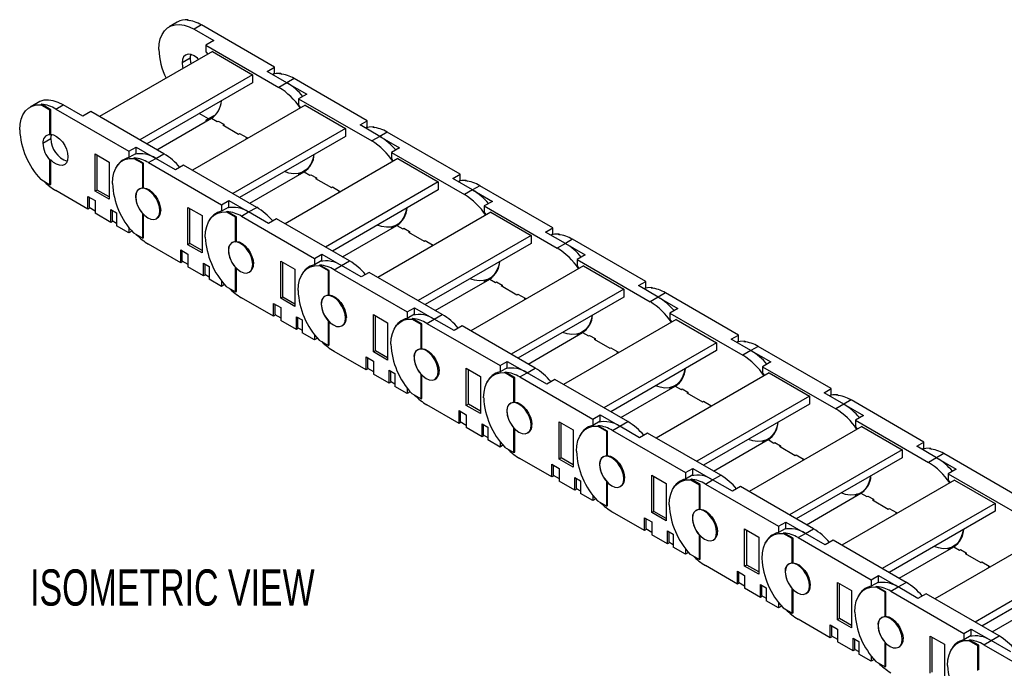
# Model space of a CAD drawing. Header units: inches. Extents: x 0 to 66, y 0 to 51.
# Tile 7 of 10: x 39 to 52.6, y 35.7 to 44.6. Entities that reach past the tile are written whole.
import ezdxf

# ---------------------------------------------------------------- set-up
doc = ezdxf.new("R2010")
doc.units = ezdxf.units.IN
doc.header["$LTSCALE"] = 6
doc.header["$MEASUREMENT"] = 0
doc.layers.add('DIMENSIONS', color=140, linetype='Continuous', lineweight=25)
doc.styles.add('SLDTEXTSTYLE0', font='TXT', dxfattribs={"width": 0.7})

msp = doc.modelspace()

# ---------------------------------------------------------------- linework, layer by layer
for p, q in [((41.186, 44.597), (41.075, 44.533)), ((41.322, 44.622), (41.333, 44.629)), ((41.333, 44.629), (41.349, 44.619)), ((41.519, 44.557), (41.419, 44.499)), ((41.419, 44.499), (41.692, 44.341)), ((42.527, 43.975), (41.519, 44.557)), ((41.692, 44.341), (41.581, 44.277)), ((41.67, 44.19), (40.114, 43.292)), ((41.581, 44.277), (41.581, 44.188)), ((41.581, 44.277), (42.588, 43.695)), ((41.581, 44.188), (41.606, 44.153)), ((41.67, 44.19), (42.226, 43.869)), ((41.363, 44.097), (41.252, 44.033)), ((42.427, 43.917), (42.527, 43.975)), ((42.7, 43.759), (42.427, 43.917)), ((42.527, 43.886), (42.527, 43.975)), ((42.226, 43.869), (40.67, 42.97)), ((42.226, 43.759), (40.765, 42.916)), ((42.226, 43.869), (42.226, 43.759)), ((42.527, 43.886), (42.504, 43.873)), ((42.7, 43.759), (42.588, 43.695)), ((42.603, 43.883), (42.614, 43.889)), ((42.614, 43.889), (42.63, 43.88)), ((42.8, 43.817), (42.7, 43.759)), ((42.7, 43.759), (42.973, 43.602)), ((43.808, 43.236), (42.8, 43.817)), ((39.265, 43.488), (39.154, 43.424)), ((42.973, 43.602), (42.861, 43.538)), ((42.861, 43.538), (42.861, 43.449)), ((42.861, 43.538), (43.869, 42.956)), ((39.301, 43.456), (39.312, 43.462)), ((39.429, 43.382), (39.301, 43.456)), ((39.44, 43.388), (39.312, 43.462)), ((39.44, 43.388), (39.429, 43.382)), ((39.429, 43.043), (39.429, 43.382)), ((39.44, 43.05), (39.44, 43.388)), ((39.509, 43.396), (39.61, 43.454)), ((39.509, 43.396), (40.517, 42.814)), ((39.883, 43.297), (39.61, 43.454)), ((39.994, 43.361), (39.883, 43.297)), ((41.002, 42.779), (39.994, 43.361)), ((42.95, 43.451), (41.394, 42.553)), ((42.861, 43.449), (42.886, 43.414)), ((42.95, 43.451), (43.507, 43.129)), ((40.904, 42.835), (41.656, 43.269)), ((41.615, 43.26), (41.489, 43.333)), ((41.692, 43.305), (41.581, 43.241)), ((41.581, 43.241), (41.581, 43.226)), ((41.656, 43.269), (41.737, 43.223)), ((41.707, 43.308), (41.692, 43.305)), ((41.737, 43.223), (41.751, 43.231)), ((41.75, 43.231), (41.828, 43.186)), ((41.75, 43.231), (41.75, 43.231)), ((43.708, 43.178), (43.808, 43.236)), ((43.808, 43.147), (43.808, 43.236)), ((41.828, 43.186), (41.815, 43.178)), ((41.815, 43.178), (42.032, 43.052)), ((41.828, 43.186), (41.828, 43.169)), ((43.507, 43.129), (41.951, 42.231)), ((43.507, 43.129), (43.507, 43.02)), ((43.98, 43.02), (43.708, 43.178)), ((43.808, 43.147), (43.784, 43.133)), ((43.883, 43.144), (43.894, 43.15)), ((43.894, 43.15), (43.911, 43.141)), ((44.081, 43.078), (43.98, 43.02)), ((45.088, 42.496), (44.081, 43.078)), ((39.331, 42.924), (39.442, 42.988)), ((39.429, 43.043), (39.44, 43.05)), ((42.032, 43.052), (42.046, 43.06)), ((42.046, 43.06), (42.146, 43.002)), ((42.046, 43.06), (42.046, 43.06)), ((43.507, 43.02), (42.046, 42.176)), ((42.146, 43.002), (42.132, 42.994)), ((42.132, 42.994), (42.146, 42.986)), ((42.146, 43.002), (42.146, 42.986)), ((43.98, 43.02), (43.869, 42.956)), ((43.98, 43.02), (44.253, 42.863)), ((40.517, 42.814), (40.617, 42.872)), ((40.517, 42.814), (40.517, 42.726)), ((40.617, 42.784), (40.617, 42.872)), ((40.617, 42.872), (40.89, 42.715)), ((44.253, 42.863), (44.142, 42.798)), ((39.44, 42.698), (39.429, 42.692)), ((39.429, 42.353), (39.429, 42.692)), ((39.44, 42.359), (39.44, 42.698)), ((40.052, 42.263), (40.052, 42.777)), ((40.052, 42.777), (40.247, 42.665)), ((40.08, 42.279), (40.08, 42.761)), ((40.498, 42.721), (40.434, 42.685)), ((40.617, 42.784), (40.517, 42.726)), ((40.582, 42.716), (40.593, 42.723)), ((40.709, 42.643), (40.582, 42.716)), ((40.72, 42.649), (40.593, 42.723)), ((40.79, 42.657), (40.89, 42.715)), ((40.89, 42.715), (41.002, 42.779)), ((41.163, 42.557), (40.89, 42.715)), ((44.231, 42.712), (42.675, 41.813)), ((44.142, 42.798), (44.142, 42.71)), ((44.142, 42.798), (45.15, 42.217)), ((44.142, 42.71), (44.167, 42.675)), ((44.231, 42.712), (44.788, 42.39)), ((40.247, 42.665), (40.247, 42.151)), ((40.72, 42.649), (40.709, 42.643)), ((40.709, 42.304), (40.709, 42.643)), ((40.72, 42.31), (40.72, 42.649)), ((40.79, 42.657), (41.798, 42.075)), ((41.274, 42.622), (41.163, 42.557)), ((42.282, 42.04), (41.274, 42.622)), ((42.933, 42.536), (42.985, 42.566)), ((39.301, 42.427), (39.429, 42.353)), ((42.185, 42.096), (42.936, 42.53)), ((42.885, 42.515), (42.861, 42.501)), ((42.861, 42.501), (42.861, 42.486)), ((42.936, 42.53), (43.017, 42.483)), ((43.017, 42.483), (43.031, 42.491)), ((43.031, 42.491), (43.109, 42.446)), ((43.031, 42.491), (43.031, 42.491)), ((43.109, 42.446), (43.095, 42.438)), ((43.095, 42.438), (43.312, 42.313)), ((43.109, 42.446), (43.109, 42.43)), ((44.988, 42.438), (45.088, 42.496)), ((45.261, 42.281), (44.988, 42.438)), ((45.088, 42.408), (45.065, 42.394)), ((45.088, 42.408), (45.088, 42.496)), ((45.164, 42.404), (45.175, 42.411)), ((45.175, 42.411), (45.191, 42.402)), ((39.429, 42.353), (39.44, 42.359)), ((39.952, 42.016), (39.509, 42.271)), ((40.08, 42.279), (40.052, 42.263)), ((40.247, 42.151), (40.052, 42.263)), ((40.247, 42.183), (40.08, 42.279)), ((40.668, 42.296), (40.661, 42.293)), ((40.709, 42.304), (40.72, 42.31)), ((44.788, 42.39), (43.232, 41.492)), ((43.312, 42.313), (43.326, 42.321)), ((43.326, 42.321), (43.426, 42.263)), ((43.326, 42.321), (43.326, 42.321)), ((44.788, 42.281), (43.326, 41.437)), ((43.426, 42.263), (43.412, 42.255)), ((43.426, 42.263), (43.426, 42.247)), ((44.788, 42.39), (44.788, 42.281)), ((45.261, 42.281), (45.15, 42.217)), ((45.361, 42.339), (45.261, 42.281)), ((45.261, 42.281), (45.534, 42.123)), ((46.369, 41.757), (45.361, 42.339)), ((39.952, 42.192), (40.052, 42.135)), ((39.952, 42.016), (39.952, 42.192)), ((39.969, 42.183), (39.969, 42.041)), ((40.052, 42.135), (40.052, 41.958)), ((40.612, 42.185), (40.612, 42.185)), ((41.798, 42.075), (41.898, 42.133)), ((41.898, 42.044), (41.898, 42.133)), ((41.898, 42.133), (42.171, 41.976)), ((43.412, 42.255), (43.426, 42.247)), ((45.534, 42.123), (45.422, 42.059)), ((39.983, 42.033), (39.952, 42.016)), ((39.969, 42.041), (40.052, 41.993)), ((40.269, 42.009), (40.347, 41.964)), ((40.269, 41.832), (40.269, 42.009)), ((40.286, 41.999), (40.286, 41.858)), ((40.957, 41.998), (40.946, 41.992)), ((41.333, 41.524), (41.333, 42.038)), ((41.333, 42.038), (41.528, 41.926)), ((41.361, 41.54), (41.361, 42.022)), ((41.798, 42.075), (41.798, 41.986)), ((41.898, 42.044), (41.798, 41.986)), ((42.171, 41.976), (42.282, 42.04)), ((45.422, 42.059), (45.422, 41.97)), ((45.422, 42.059), (46.43, 41.477)), ((40.269, 41.832), (40.052, 41.958)), ((40.286, 41.858), (40.347, 41.823)), ((40.347, 41.964), (40.347, 41.787)), ((40.71, 41.953), (40.709, 41.952)), ((40.709, 41.614), (40.709, 41.952)), ((40.72, 41.62), (40.72, 41.941)), ((40.897, 41.883), (40.915, 41.894)), ((41.528, 41.926), (41.528, 41.411)), ((41.778, 41.982), (41.715, 41.945)), ((41.862, 41.977), (41.873, 41.983)), ((41.99, 41.903), (41.862, 41.977)), ((42.001, 41.91), (41.873, 41.983)), ((42.001, 41.91), (41.99, 41.903)), ((41.99, 41.565), (41.99, 41.903)), ((42.001, 41.571), (42.001, 41.91)), ((42.071, 41.918), (42.171, 41.976)), ((42.071, 41.918), (43.078, 41.336)), ((42.444, 41.818), (42.171, 41.976)), ((42.555, 41.882), (42.444, 41.818)), ((43.563, 41.301), (42.555, 41.882)), ((45.511, 41.972), (43.955, 41.074)), ((45.422, 41.97), (45.447, 41.935)), ((45.511, 41.972), (46.068, 41.651)), ((40.3, 41.85), (40.269, 41.832)), ((40.517, 41.689), (40.347, 41.787)), ((40.517, 41.765), (40.517, 41.689)), ((43.466, 41.357), (44.217, 41.791)), ((44.166, 41.776), (44.142, 41.762)), ((44.142, 41.762), (44.142, 41.747)), ((44.213, 41.797), (44.266, 41.827)), ((44.217, 41.791), (44.298, 41.744)), ((44.298, 41.744), (44.312, 41.752)), ((44.312, 41.752), (44.39, 41.707)), ((44.312, 41.752), (44.312, 41.752)), ((46.269, 41.699), (46.369, 41.757)), ((46.369, 41.668), (46.369, 41.757)), ((40.559, 41.713), (40.517, 41.689)), ((40.582, 41.688), (40.709, 41.614)), ((40.709, 41.614), (40.72, 41.62)), ((44.39, 41.707), (44.376, 41.699)), ((44.376, 41.699), (44.593, 41.574)), ((44.39, 41.707), (44.39, 41.691)), ((46.068, 41.651), (44.512, 40.753)), ((44.593, 41.574), (44.607, 41.582)), ((44.607, 41.582), (44.707, 41.524)), ((44.607, 41.582), (44.607, 41.582)), ((46.068, 41.651), (46.068, 41.542)), ((46.542, 41.542), (46.269, 41.699)), ((46.369, 41.668), (46.346, 41.655)), ((46.444, 41.665), (46.456, 41.672)), ((46.456, 41.672), (46.472, 41.662)), ((46.642, 41.6), (46.542, 41.542)), ((47.65, 41.018), (46.642, 41.6)), ((41.233, 41.276), (40.79, 41.532)), ((41.233, 41.453), (41.333, 41.395)), ((41.233, 41.276), (41.233, 41.453)), ((41.361, 41.54), (41.333, 41.524)), ((41.528, 41.411), (41.333, 41.524)), ((41.528, 41.443), (41.361, 41.54)), ((41.892, 41.445), (41.892, 41.445)), ((41.948, 41.557), (41.941, 41.553)), ((41.99, 41.565), (42.001, 41.571)), ((46.068, 41.542), (44.607, 40.698)), ((44.707, 41.524), (44.693, 41.516)), ((44.693, 41.516), (44.707, 41.508)), ((44.707, 41.524), (44.707, 41.508)), ((46.542, 41.542), (46.43, 41.477)), ((46.542, 41.542), (46.814, 41.384)), ((41.249, 41.443), (41.249, 41.302)), ((41.333, 41.395), (41.333, 41.218)), ((43.078, 41.336), (43.179, 41.394)), ((43.078, 41.336), (43.078, 41.247)), ((43.179, 41.305), (43.179, 41.394)), ((43.179, 41.394), (43.451, 41.236)), ((46.814, 41.384), (46.703, 41.32)), ((46.703, 41.32), (46.703, 41.231)), ((46.703, 41.32), (47.711, 40.738)), ((41.263, 41.294), (41.233, 41.276)), ((41.249, 41.302), (41.333, 41.254)), ((41.55, 41.093), (41.333, 41.218)), ((41.55, 41.27), (41.628, 41.225)), ((41.55, 41.093), (41.55, 41.27)), ((41.567, 41.26), (41.567, 41.119)), ((41.628, 41.225), (41.628, 41.048)), ((41.99, 40.875), (41.99, 41.213)), ((41.99, 41.213), (41.99, 41.213)), ((42.001, 40.881), (42.001, 41.202)), ((42.238, 41.259), (42.227, 41.252)), ((42.614, 40.785), (42.614, 41.299)), ((42.614, 41.299), (42.808, 41.186)), ((42.641, 40.801), (42.641, 41.283)), ((42.808, 41.186), (42.808, 40.672)), ((43.059, 41.243), (42.996, 41.206)), ((43.179, 41.305), (43.078, 41.247)), ((43.143, 41.238), (43.154, 41.244)), ((43.271, 41.164), (43.143, 41.238)), ((43.282, 41.17), (43.154, 41.244)), ((43.351, 41.178), (43.451, 41.236)), ((43.351, 41.178), (44.359, 40.597)), ((43.451, 41.236), (43.563, 41.301)), ((43.724, 41.079), (43.451, 41.236)), ((46.792, 41.233), (45.236, 40.335)), ((46.703, 41.231), (46.728, 41.196)), ((46.792, 41.233), (47.349, 40.912)), ((41.581, 41.111), (41.55, 41.093)), ((41.567, 41.119), (41.628, 41.083)), ((41.798, 40.95), (41.628, 41.048)), ((42.178, 41.144), (42.196, 41.154)), ((43.282, 41.17), (43.271, 41.164)), ((43.271, 40.825), (43.271, 41.164)), ((43.282, 40.832), (43.282, 41.17)), ((43.836, 41.143), (43.724, 41.079)), ((44.843, 40.561), (43.836, 41.143)), ((44.746, 40.617), (45.498, 41.051)), ((45.447, 41.037), (45.422, 41.023)), ((45.494, 41.057), (45.546, 41.088)), ((45.498, 41.051), (45.578, 41.005)), ((41.798, 41.025), (41.798, 40.95)), ((41.839, 40.974), (41.798, 40.95)), ((41.862, 40.948), (41.99, 40.875)), ((45.422, 41.023), (45.422, 41.008)), ((45.578, 41.005), (45.592, 41.013)), ((45.592, 41.013), (45.67, 40.968)), ((45.592, 41.013), (45.592, 41.013)), ((45.67, 40.968), (45.656, 40.96)), ((45.656, 40.96), (45.873, 40.834)), ((45.67, 40.968), (45.67, 40.952)), ((47.349, 40.912), (45.793, 40.013)), ((47.349, 40.912), (47.349, 40.802)), ((47.549, 40.96), (47.65, 41.018)), ((47.822, 40.802), (47.549, 40.96)), ((47.65, 40.929), (47.626, 40.916)), ((47.65, 40.929), (47.65, 41.018)), ((47.725, 40.926), (47.736, 40.932)), ((47.736, 40.932), (47.752, 40.923)), ((41.99, 40.875), (42.001, 40.881)), ((42.513, 40.537), (42.071, 40.793)), ((42.641, 40.801), (42.614, 40.785)), ((42.808, 40.672), (42.614, 40.785)), ((42.808, 40.704), (42.641, 40.801)), ((43.229, 40.818), (43.222, 40.814)), ((43.271, 40.825), (43.282, 40.832)), ((45.873, 40.834), (45.887, 40.842)), ((45.887, 40.842), (45.988, 40.785)), ((45.887, 40.842), (45.887, 40.842)), ((47.349, 40.802), (45.887, 39.959)), ((45.988, 40.785), (45.974, 40.777)), ((45.974, 40.777), (45.987, 40.769)), ((45.988, 40.785), (45.988, 40.769)), ((47.822, 40.802), (47.711, 40.738)), ((47.922, 40.86), (47.822, 40.802)), ((47.822, 40.802), (48.095, 40.645)), ((48.93, 40.278), (47.922, 40.86)), ((42.513, 40.714), (42.614, 40.656)), ((42.513, 40.537), (42.513, 40.714)), ((42.53, 40.704), (42.53, 40.563)), ((42.614, 40.656), (42.614, 40.479)), ((43.173, 40.706), (43.173, 40.706)), ((44.359, 40.597), (44.459, 40.655)), ((44.459, 40.566), (44.459, 40.655)), ((44.459, 40.655), (44.732, 40.497)), ((48.095, 40.645), (47.984, 40.581)), ((42.544, 40.555), (42.513, 40.537)), ((42.53, 40.563), (42.614, 40.515)), ((42.831, 40.531), (42.909, 40.486)), ((42.831, 40.354), (42.831, 40.531)), ((42.847, 40.521), (42.847, 40.38)), ((43.519, 40.52), (43.507, 40.513)), ((43.894, 40.045), (43.894, 40.56)), ((43.894, 40.56), (44.089, 40.447)), ((43.922, 40.061), (43.922, 40.544)), ((44.34, 40.503), (44.276, 40.467)), ((44.359, 40.597), (44.359, 40.508)), ((44.459, 40.566), (44.359, 40.508)), ((44.423, 40.498), (44.434, 40.505)), ((44.551, 40.425), (44.423, 40.498)), ((44.562, 40.431), (44.434, 40.505)), ((44.632, 40.439), (44.732, 40.497)), ((44.732, 40.497), (44.843, 40.561)), ((45.005, 40.34), (44.732, 40.497)), ((48.073, 40.494), (46.517, 39.595)), ((47.984, 40.581), (47.984, 40.492)), ((47.984, 40.581), (48.991, 39.999)), ((48.073, 40.494), (48.629, 40.172)), ((42.831, 40.354), (42.614, 40.479)), ((42.861, 40.372), (42.831, 40.354)), ((42.847, 40.38), (42.909, 40.344)), ((42.909, 40.486), (42.909, 40.309)), ((43.271, 40.135), (43.271, 40.474)), ((43.271, 40.474), (43.271, 40.474)), ((43.282, 40.142), (43.282, 40.463)), ((43.458, 40.405), (43.476, 40.415)), ((44.089, 40.447), (44.089, 39.933)), ((44.562, 40.431), (44.551, 40.425)), ((44.551, 40.086), (44.551, 40.425)), ((44.562, 40.092), (44.562, 40.431)), ((44.632, 40.439), (45.64, 39.857)), ((45.116, 40.404), (45.005, 40.34)), ((46.124, 39.822), (45.116, 40.404)), ((47.984, 40.492), (48.009, 40.457)), ((43.078, 40.211), (42.909, 40.309)), ((43.078, 40.286), (43.078, 40.211)), ((43.12, 40.235), (43.078, 40.211)), ((46.027, 39.878), (46.778, 40.312)), ((46.727, 40.297), (46.703, 40.283)), ((46.703, 40.283), (46.703, 40.269)), ((46.775, 40.318), (46.827, 40.348)), ((46.778, 40.312), (46.859, 40.265)), ((46.859, 40.265), (46.873, 40.273)), ((46.873, 40.273), (46.951, 40.228)), ((46.873, 40.273), (46.873, 40.273)), ((46.951, 40.229), (46.937, 40.22)), ((46.951, 40.228), (46.951, 40.212)), ((48.83, 40.221), (48.93, 40.278)), ((48.93, 40.19), (48.93, 40.278)), ((43.143, 40.209), (43.271, 40.135)), ((43.271, 40.135), (43.282, 40.142)), ((44.551, 40.086), (44.562, 40.092)), ((46.937, 40.22), (47.154, 40.095)), ((48.629, 40.172), (47.073, 39.274)), ((47.154, 40.095), (47.168, 40.103)), ((47.168, 40.103), (47.268, 40.045)), ((47.168, 40.103), (47.168, 40.103)), ((48.629, 40.172), (48.629, 40.063)), ((49.103, 40.063), (48.83, 40.221)), ((48.93, 40.19), (48.907, 40.176)), ((49.006, 40.187), (49.017, 40.193)), ((49.017, 40.193), (49.033, 40.184)), ((49.203, 40.121), (49.103, 40.063)), ((50.211, 39.539), (49.203, 40.121)), ((43.794, 39.798), (43.351, 40.053)), ((43.794, 39.975), (43.894, 39.917)), ((43.794, 39.798), (43.794, 39.975)), ((43.811, 39.965), (43.811, 39.823)), ((43.922, 40.061), (43.894, 40.045)), ((44.089, 39.933), (43.894, 40.045)), ((44.089, 39.965), (43.922, 40.061)), ((44.453, 39.967), (44.454, 39.967)), ((44.509, 40.079), (44.503, 40.075)), ((48.629, 40.063), (47.168, 39.219)), ((47.268, 40.045), (47.254, 40.037)), ((47.254, 40.037), (47.268, 40.029)), ((47.268, 40.045), (47.268, 40.029)), ((49.103, 40.063), (48.991, 39.999)), ((49.103, 40.063), (49.376, 39.906)), ((43.825, 39.815), (43.794, 39.798)), ((43.811, 39.823), (43.894, 39.775)), ((43.894, 39.917), (43.894, 39.74)), ((45.175, 39.306), (45.175, 39.82)), ((45.175, 39.82), (45.37, 39.708)), ((45.64, 39.857), (45.74, 39.915)), ((45.64, 39.857), (45.64, 39.769)), ((45.74, 39.827), (45.64, 39.769)), ((45.74, 39.827), (45.74, 39.915)), ((45.74, 39.915), (46.013, 39.758)), ((46.013, 39.758), (46.124, 39.822)), ((49.376, 39.906), (49.264, 39.841)), ((49.264, 39.841), (49.264, 39.753)), ((49.264, 39.841), (50.272, 39.26)), ((44.111, 39.615), (43.894, 39.74)), ((44.111, 39.791), (44.189, 39.746)), ((44.111, 39.615), (44.111, 39.791)), ((44.128, 39.782), (44.128, 39.64)), ((44.189, 39.746), (44.189, 39.57)), ((44.551, 39.396), (44.551, 39.735)), ((44.551, 39.735), (44.551, 39.735)), ((44.562, 39.402), (44.562, 39.723)), ((44.799, 39.78), (44.788, 39.774)), ((45.203, 39.322), (45.203, 39.804)), ((45.37, 39.708), (45.37, 39.194)), ((45.62, 39.764), (45.557, 39.728)), ((45.704, 39.759), (45.715, 39.766)), ((45.832, 39.685), (45.704, 39.759)), ((45.843, 39.692), (45.715, 39.766)), ((45.843, 39.692), (45.832, 39.685)), ((45.832, 39.347), (45.832, 39.685)), ((45.843, 39.353), (45.843, 39.692)), ((45.912, 39.7), (46.013, 39.758)), ((45.912, 39.7), (46.92, 39.118)), ((46.285, 39.6), (46.013, 39.758)), ((49.353, 39.755), (47.797, 38.856)), ((49.264, 39.753), (49.289, 39.718)), ((49.353, 39.755), (49.91, 39.433)), ((44.142, 39.632), (44.111, 39.615)), ((44.128, 39.64), (44.189, 39.605)), ((44.359, 39.472), (44.189, 39.57)), ((44.359, 39.547), (44.359, 39.472)), ((44.739, 39.666), (44.757, 39.676)), ((46.397, 39.665), (46.285, 39.6)), ((47.405, 39.083), (46.397, 39.665)), ((47.307, 39.139), (48.059, 39.573)), ((48.008, 39.558), (47.984, 39.544)), ((47.984, 39.544), (47.984, 39.529)), ((48.055, 39.579), (48.107, 39.609)), ((48.059, 39.573), (48.14, 39.526)), ((44.4, 39.495), (44.359, 39.472)), ((44.423, 39.47), (44.551, 39.396)), ((48.14, 39.526), (48.153, 39.534)), ((48.153, 39.534), (48.231, 39.489)), ((48.153, 39.534), (48.153, 39.534)), ((48.231, 39.489), (48.217, 39.481)), ((48.217, 39.481), (48.435, 39.356)), ((48.231, 39.489), (48.231, 39.473)), ((49.91, 39.433), (48.354, 38.535)), ((49.91, 39.433), (49.91, 39.324)), ((50.111, 39.481), (50.211, 39.539)), ((50.383, 39.324), (50.111, 39.481)), ((50.211, 39.45), (50.187, 39.437)), ((50.211, 39.45), (50.211, 39.539)), ((50.286, 39.447), (50.297, 39.454)), ((50.297, 39.454), (50.314, 39.444)), ((44.551, 39.396), (44.562, 39.402)), ((45.074, 39.058), (44.632, 39.314)), ((45.203, 39.322), (45.175, 39.306)), ((45.37, 39.194), (45.175, 39.306)), ((45.37, 39.226), (45.203, 39.322)), ((45.79, 39.339), (45.783, 39.335)), ((45.832, 39.347), (45.843, 39.353)), ((48.435, 39.356), (48.449, 39.364)), ((48.449, 39.364), (48.549, 39.306)), ((48.449, 39.364), (48.449, 39.364)), ((49.91, 39.324), (48.449, 38.48)), ((48.549, 39.306), (48.535, 39.298)), ((48.535, 39.298), (48.549, 39.29)), ((48.549, 39.306), (48.549, 39.29)), ((50.383, 39.324), (50.272, 39.26)), ((50.484, 39.382), (50.383, 39.324)), ((50.383, 39.324), (50.656, 39.166)), ((51.491, 38.8), (50.484, 39.382)), ((45.074, 39.235), (45.175, 39.177)), ((45.074, 39.058), (45.074, 39.235)), ((45.091, 39.226), (45.091, 39.084)), ((45.175, 39.177), (45.175, 39.001)), ((45.734, 39.227), (45.734, 39.228)), ((46.92, 39.118), (47.02, 39.176)), ((47.02, 39.087), (47.02, 39.176)), ((47.02, 39.176), (47.293, 39.019)), ((50.656, 39.166), (50.545, 39.102)), ((45.105, 39.076), (45.074, 39.058)), ((45.091, 39.084), (45.175, 39.036)), ((45.392, 38.875), (45.175, 39.001)), ((45.392, 39.052), (45.47, 39.007)), ((45.392, 38.875), (45.392, 39.052)), ((45.409, 39.042), (45.409, 38.901)), ((45.47, 39.007), (45.47, 38.83)), ((46.08, 39.041), (46.068, 39.034)), ((46.455, 38.567), (46.455, 39.081)), ((46.455, 39.081), (46.65, 38.969)), ((46.483, 38.583), (46.483, 39.065)), ((46.901, 39.025), (46.837, 38.988)), ((46.92, 39.118), (46.92, 39.029)), ((47.02, 39.087), (46.92, 39.029)), ((46.985, 39.02), (46.996, 39.026)), ((47.112, 38.946), (46.985, 39.02)), ((47.123, 38.953), (46.996, 39.026)), ((47.193, 38.961), (47.293, 39.019)), ((47.293, 39.019), (47.405, 39.083)), ((47.566, 38.861), (47.293, 39.019)), ((50.634, 39.015), (49.078, 38.117)), ((50.545, 39.102), (50.545, 39.013)), ((50.545, 39.102), (51.553, 38.52)), ((50.545, 39.013), (50.57, 38.978)), ((50.634, 39.015), (51.191, 38.694)), ((45.422, 38.893), (45.392, 38.875)), ((45.409, 38.901), (45.47, 38.866)), ((45.832, 38.996), (45.832, 38.995)), ((45.832, 38.657), (45.832, 38.995)), ((45.843, 38.663), (45.843, 38.984)), ((46.019, 38.926), (46.037, 38.937)), ((46.65, 38.969), (46.65, 38.454)), ((47.123, 38.953), (47.112, 38.946)), ((47.112, 38.608), (47.112, 38.946)), ((47.123, 38.614), (47.123, 38.953)), ((47.193, 38.961), (48.201, 38.379)), ((47.677, 38.925), (47.566, 38.861)), ((48.685, 38.344), (47.677, 38.925)), ((49.336, 38.84), (49.388, 38.87)), ((45.64, 38.732), (45.47, 38.83)), ((45.64, 38.807), (45.64, 38.732)), ((45.681, 38.756), (45.64, 38.732)), ((45.704, 38.73), (45.832, 38.657)), ((48.588, 38.4), (49.339, 38.834)), ((49.288, 38.819), (49.264, 38.805)), ((49.264, 38.805), (49.264, 38.79)), ((49.339, 38.834), (49.42, 38.787)), ((49.42, 38.787), (49.434, 38.795)), ((49.434, 38.795), (49.512, 38.75)), ((49.434, 38.795), (49.434, 38.795)), ((49.512, 38.75), (49.498, 38.742)), ((49.498, 38.742), (49.715, 38.617)), ((49.512, 38.75), (49.512, 38.734)), ((51.391, 38.742), (51.491, 38.8)), ((51.664, 38.585), (51.391, 38.742)), ((51.491, 38.711), (51.491, 38.8)), ((45.832, 38.657), (45.843, 38.663)), ((47.071, 38.6), (47.064, 38.596)), ((47.112, 38.608), (47.123, 38.614)), ((51.191, 38.694), (49.634, 37.795)), ((49.715, 38.617), (49.729, 38.625)), ((49.729, 38.625), (49.829, 38.567)), ((49.729, 38.625), (49.729, 38.625)), ((51.191, 38.694), (51.191, 38.585)), ((51.491, 38.711), (51.468, 38.698)), ((51.567, 38.708), (51.578, 38.715)), ((51.578, 38.715), (51.594, 38.705)), ((51.764, 38.642), (51.664, 38.585)), ((52.772, 38.061), (51.764, 38.642)), ((46.355, 38.319), (45.912, 38.575)), ((46.355, 38.496), (46.455, 38.438)), ((46.355, 38.319), (46.355, 38.496)), ((46.372, 38.486), (46.372, 38.345)), ((46.483, 38.583), (46.455, 38.567)), ((46.65, 38.454), (46.455, 38.567)), ((46.65, 38.486), (46.483, 38.583)), ((47.015, 38.488), (47.015, 38.488)), ((51.191, 38.585), (49.729, 37.741)), ((49.829, 38.567), (49.815, 38.559)), ((49.815, 38.559), (49.829, 38.551)), ((49.829, 38.567), (49.829, 38.551)), ((51.664, 38.585), (51.553, 38.52)), ((51.664, 38.585), (51.937, 38.427)), ((46.386, 38.337), (46.355, 38.319)), ((46.372, 38.345), (46.455, 38.297)), ((46.455, 38.438), (46.455, 38.261)), ((47.736, 37.827), (47.736, 38.342)), ((47.736, 38.342), (47.931, 38.229)), ((47.764, 37.844), (47.764, 38.326)), ((48.201, 38.379), (48.301, 38.437)), ((48.201, 38.379), (48.201, 38.29)), ((48.301, 38.348), (48.201, 38.29)), ((48.301, 38.348), (48.301, 38.437)), ((48.301, 38.437), (48.574, 38.279)), ((48.574, 38.279), (48.685, 38.344)), ((51.937, 38.427), (51.825, 38.363)), ((51.825, 38.363), (51.825, 38.274)), ((51.825, 38.363), (52.833, 37.781)), ((46.672, 38.136), (46.455, 38.261)), ((46.672, 38.313), (46.75, 38.268)), ((46.672, 38.136), (46.672, 38.313)), ((46.689, 38.303), (46.689, 38.162)), ((46.75, 38.268), (46.75, 38.091)), ((47.112, 37.917), (47.112, 38.256)), ((47.112, 38.256), (47.112, 38.256)), ((47.123, 37.924), (47.123, 38.245)), ((47.3, 38.187), (47.318, 38.197)), ((47.36, 38.302), (47.349, 38.295)), ((47.931, 38.229), (47.931, 37.715)), ((48.181, 38.286), (48.118, 38.249)), ((48.265, 38.281), (48.276, 38.287)), ((48.393, 38.207), (48.265, 38.281)), ((48.404, 38.213), (48.276, 38.287)), ((48.404, 38.213), (48.393, 38.207)), ((48.393, 37.868), (48.393, 38.207)), ((48.404, 37.875), (48.404, 38.213)), ((48.474, 38.221), (48.574, 38.279)), ((48.474, 38.221), (49.481, 37.64)), ((48.847, 38.122), (48.574, 38.279)), ((48.958, 38.186), (48.847, 38.122)), ((49.966, 37.604), (48.958, 38.186)), ((51.914, 38.276), (50.358, 37.378)), ((51.825, 38.274), (51.85, 38.239)), ((51.914, 38.276), (52.471, 37.955)), ((46.703, 38.154), (46.672, 38.136)), ((46.689, 38.162), (46.75, 38.126)), ((46.92, 37.993), (46.75, 38.091)), ((46.92, 38.068), (46.92, 37.993)), ((49.868, 37.66), (50.62, 38.094)), ((50.569, 38.08), (50.545, 38.066)), ((50.545, 38.066), (50.545, 38.051)), ((50.616, 38.1), (50.669, 38.13)), ((50.62, 38.094), (50.701, 38.048)), ((50.701, 38.048), (50.715, 38.056)), ((50.715, 38.056), (50.793, 38.011)), ((50.715, 38.056), (50.715, 38.056)), ((46.962, 38.017), (46.92, 37.993)), ((46.985, 37.991), (47.112, 37.917)), ((47.112, 37.917), (47.123, 37.924)), ((50.793, 38.011), (50.779, 38.003)), ((50.779, 38.003), (50.996, 37.877)), ((50.793, 38.011), (50.793, 37.995)), ((52.471, 37.955), (50.915, 37.056)), ((52.471, 37.955), (52.471, 37.845)), ((47.636, 37.58), (47.193, 37.835)), ((47.764, 37.844), (47.736, 37.827)), ((47.931, 37.715), (47.736, 37.827)), ((47.931, 37.747), (47.764, 37.844)), ((48.351, 37.861), (48.344, 37.857)), ((48.393, 37.868), (48.404, 37.875)), ((50.996, 37.877), (51.01, 37.885)), ((51.01, 37.885), (51.11, 37.827)), ((51.01, 37.885), (51.01, 37.885)), ((52.471, 37.845), (51.01, 37.002)), ((51.11, 37.827), (51.096, 37.819)), ((51.096, 37.819), (51.11, 37.811)), ((51.11, 37.827), (51.11, 37.812)), ((47.636, 37.757), (47.736, 37.699)), ((47.636, 37.58), (47.636, 37.757)), ((47.652, 37.747), (47.652, 37.606)), ((47.736, 37.699), (47.736, 37.522)), ((48.295, 37.749), (48.295, 37.749)), ((49.481, 37.64), (49.582, 37.697)), ((49.481, 37.64), (49.481, 37.551)), ((49.582, 37.609), (49.582, 37.697)), ((49.582, 37.697), (49.854, 37.54)), ((47.666, 37.598), (47.636, 37.58)), ((47.652, 37.606), (47.736, 37.557)), ((47.953, 37.397), (47.736, 37.522)), ((47.953, 37.574), (48.031, 37.529)), ((47.953, 37.397), (47.953, 37.574)), ((47.97, 37.564), (47.97, 37.422)), ((48.031, 37.529), (48.031, 37.352)), ((48.393, 37.178), (48.393, 37.517)), ((48.393, 37.517), (48.393, 37.517)), ((48.404, 37.185), (48.404, 37.505)), ((48.641, 37.563), (48.629, 37.556)), ((49.016, 37.088), (49.016, 37.603)), ((49.016, 37.603), (49.211, 37.49)), ((49.044, 37.104), (49.044, 37.587)), ((49.462, 37.546), (49.399, 37.51)), ((49.582, 37.609), (49.481, 37.551)), ((49.546, 37.541), (49.557, 37.548)), ((49.673, 37.468), (49.546, 37.541)), ((49.685, 37.474), (49.557, 37.548)), ((49.754, 37.482), (49.854, 37.54)), ((49.854, 37.54), (49.966, 37.604)), ((50.127, 37.382), (49.854, 37.54)), ((53.195, 37.537), (51.639, 36.638)), ((47.984, 37.414), (47.953, 37.397)), ((47.97, 37.422), (48.031, 37.387)), ((48.581, 37.448), (48.599, 37.458)), ((49.211, 37.49), (49.211, 36.976)), ((49.685, 37.474), (49.673, 37.468)), ((49.673, 37.129), (49.673, 37.468)), ((49.685, 37.135), (49.685, 37.474)), ((49.754, 37.482), (50.762, 36.9)), ((50.239, 37.447), (50.127, 37.382)), ((51.246, 36.865), (50.239, 37.447)), ((51.897, 37.361), (51.949, 37.391)), ((48.201, 37.254), (48.031, 37.352)), ((48.201, 37.329), (48.201, 37.254)), ((48.242, 37.278), (48.201, 37.254)), ((48.265, 37.252), (48.393, 37.178)), ((51.149, 36.921), (51.901, 37.355)), ((51.849, 37.34), (51.825, 37.326)), ((51.825, 37.326), (51.825, 37.312)), ((51.901, 37.355), (51.981, 37.308)), ((51.981, 37.308), (51.995, 37.316)), ((51.995, 37.316), (52.073, 37.271)), ((51.995, 37.316), (51.995, 37.316)), ((52.073, 37.271), (52.059, 37.263)), ((52.059, 37.263), (52.276, 37.138)), ((52.073, 37.271), (52.073, 37.255)), ((48.393, 37.178), (48.404, 37.185)), ((48.916, 36.841), (48.474, 37.096)), ((49.044, 37.104), (49.016, 37.088)), ((49.211, 37.008), (49.044, 37.104)), ((49.632, 37.122), (49.625, 37.118)), ((49.673, 37.129), (49.685, 37.135)), ((53.752, 37.215), (52.196, 36.317)), ((52.276, 37.138), (52.29, 37.146)), ((52.29, 37.146), (52.391, 37.088)), ((52.29, 37.146), (52.29, 37.146)), ((53.752, 37.106), (52.29, 36.262)), ((48.916, 37.018), (49.016, 36.96)), ((48.916, 36.841), (48.916, 37.018)), ((48.933, 37.008), (48.933, 36.866)), ((49.211, 36.976), (49.016, 37.088)), ((49.576, 37.01), (49.576, 37.01)), ((52.39, 37.088), (52.377, 37.08)), ((52.377, 37.08), (52.39, 37.072)), ((52.391, 37.088), (52.391, 37.072)), ((48.947, 36.858), (48.916, 36.841)), ((48.933, 36.866), (49.016, 36.818)), ((49.016, 36.96), (49.016, 36.783)), ((49.234, 36.834), (49.312, 36.789)), ((49.234, 36.657), (49.234, 36.834)), ((49.25, 36.825), (49.25, 36.683)), ((50.297, 36.349), (50.297, 36.863)), ((50.297, 36.863), (50.492, 36.751)), ((50.325, 36.365), (50.325, 36.847)), ((50.762, 36.9), (50.862, 36.958)), ((50.762, 36.9), (50.762, 36.812)), ((50.862, 36.869), (50.762, 36.812)), ((50.862, 36.869), (50.862, 36.958)), ((50.862, 36.958), (51.135, 36.801)), ((51.135, 36.801), (51.246, 36.865)), ((49.234, 36.657), (49.016, 36.783)), ((49.312, 36.789), (49.312, 36.612)), ((49.673, 36.439), (49.673, 36.778)), ((49.674, 36.778), (49.673, 36.778)), ((49.685, 36.445), (49.685, 36.766)), ((49.861, 36.709), (49.879, 36.719)), ((49.921, 36.823), (49.91, 36.817)), ((50.492, 36.751), (50.492, 36.236)), ((50.743, 36.807), (50.679, 36.771)), ((50.826, 36.802), (50.837, 36.809)), ((50.954, 36.728), (50.826, 36.802)), ((50.965, 36.735), (50.837, 36.809)), ((50.965, 36.735), (50.954, 36.728)), ((50.954, 36.39), (50.954, 36.728)), ((50.965, 36.396), (50.965, 36.735)), ((51.035, 36.743), (51.135, 36.801)), ((51.035, 36.743), (52.043, 36.161)), ((51.408, 36.643), (51.135, 36.801)), ((51.519, 36.707), (51.408, 36.643)), ((52.527, 36.126), (51.519, 36.707)), ((49.264, 36.675), (49.234, 36.657)), ((49.25, 36.683), (49.312, 36.648)), ((49.481, 36.514), (49.312, 36.612)), ((49.481, 36.59), (49.481, 36.514)), ((52.43, 36.182), (53.181, 36.616)), ((49.523, 36.538), (49.481, 36.514)), ((49.546, 36.513), (49.673, 36.439)), ((49.673, 36.439), (49.685, 36.445)), ((50.197, 36.101), (49.754, 36.357)), ((50.325, 36.365), (50.297, 36.349)), ((50.492, 36.236), (50.297, 36.349)), ((50.492, 36.269), (50.325, 36.365)), ((50.912, 36.382), (50.906, 36.378)), ((50.954, 36.39), (50.965, 36.396)), ((50.197, 36.278), (50.297, 36.22)), ((50.197, 36.101), (50.197, 36.278)), ((50.214, 36.269), (50.214, 36.127)), ((50.297, 36.22), (50.297, 36.044)), ((50.856, 36.27), (50.857, 36.271)), ((52.043, 36.161), (52.143, 36.219)), ((52.043, 36.161), (52.043, 36.072)), ((52.143, 36.13), (52.143, 36.219)), ((52.143, 36.219), (52.416, 36.061)), ((50.227, 36.119), (50.197, 36.101)), ((50.214, 36.127), (50.297, 36.079)), ((50.514, 35.918), (50.297, 36.044)), ((50.514, 36.095), (50.592, 36.05)), ((50.514, 35.918), (50.514, 36.095)), ((50.531, 36.085), (50.531, 35.944)), ((50.592, 36.05), (50.592, 35.873)), ((50.954, 35.7), (50.954, 36.038)), ((50.954, 36.038), (50.954, 36.038)), ((50.965, 35.706), (50.965, 36.027)), ((51.202, 36.084), (51.191, 36.077)), ((51.578, 35.61), (51.578, 36.124)), ((51.578, 36.124), (51.772, 36.012)), ((51.605, 35.626), (51.605, 36.108)), ((51.772, 36.012), (51.772, 35.497)), ((52.023, 36.068), (51.96, 36.031)), ((52.143, 36.13), (52.043, 36.072)), ((52.107, 36.063), (52.118, 36.069)), ((52.235, 35.989), (52.107, 36.063)), ((52.246, 35.996), (52.118, 36.069)), ((52.315, 36.004), (52.416, 36.061)), ((52.416, 36.061), (52.527, 36.126)), ((52.688, 35.904), (52.416, 36.061)), ((50.545, 35.936), (50.514, 35.918)), ((50.531, 35.944), (50.592, 35.909)), ((50.762, 35.775), (50.592, 35.873)), ((51.142, 35.969), (51.16, 35.98)), ((52.246, 35.996), (52.235, 35.989)), ((52.235, 35.65), (52.235, 35.989)), ((52.246, 35.657), (52.246, 35.996)), ((52.315, 36.004), (53.323, 35.422)), ((50.762, 35.85), (50.762, 35.775)), ((50.803, 35.799), (50.762, 35.775)), ((50.826, 35.773), (50.954, 35.7)), ((50.954, 35.7), (50.965, 35.706))]:
    msp.add_line(p, q)
at = {"flags": 128}
for points in [[(40.932, 44.217), (40.937, 44.295), (40.952, 44.364), (40.976, 44.426), (41.009, 44.477), (41.051, 44.517), (41.1, 44.545), (41.156, 44.561), (41.217, 44.565), (41.282, 44.555), (41.35, 44.533), (41.419, 44.499)], [(41.48, 44.081), (41.463, 44.098), (41.419, 44.129), (41.376, 44.148), (41.336, 44.152), (41.301, 44.141), (41.274, 44.116), (41.258, 44.079), (41.252, 44.033)], [(41.252, 44.033), (41.258, 43.979), (41.263, 43.956)], [(42.614, 43.889), (42.552, 43.887), (42.514, 43.879)], [(39.61, 43.454), (39.54, 43.488), (39.472, 43.511), (39.407, 43.52), (39.346, 43.517), (39.291, 43.501), (39.265, 43.488)], [(39.011, 43.108), (39.016, 43.186), (39.031, 43.257), (39.056, 43.318), (39.09, 43.37), (39.132, 43.41), (39.182, 43.438), (39.239, 43.453), (39.301, 43.456)], [(41.638, 43.259), (41.629, 43.255), (41.581, 43.241)], [(43.894, 43.15), (43.832, 43.148), (43.795, 43.139)], [(39.44, 43.05), (39.48, 43.041), (39.521, 43.02), (39.562, 42.987), (39.6, 42.944), (39.632, 42.895), (39.656, 42.842), (39.672, 42.788), (39.677, 42.737)], [(39.442, 42.988), (39.448, 43.035), (39.452, 43.048)], [(39.677, 42.737), (39.672, 42.692), (39.656, 42.656), (39.632, 42.631), (39.6, 42.619), (39.562, 42.62), (39.521, 42.634), (39.48, 42.661), (39.44, 42.698)], [(40.292, 42.369), (40.297, 42.447), (40.312, 42.518), (40.337, 42.579), (40.371, 42.631), (40.413, 42.671), (40.463, 42.699), (40.52, 42.714), (40.582, 42.716)], [(43.07, 42.768), (43.056, 42.704), (43.032, 42.643), (42.998, 42.592), (42.957, 42.552), (42.907, 42.523), (42.852, 42.507), (42.791, 42.504), (42.726, 42.514), (42.664, 42.533)], [(42.919, 42.52), (42.91, 42.516), (42.861, 42.501)], [(45.175, 42.411), (45.113, 42.409), (45.075, 42.4)], [(40.946, 41.992), (40.94, 42.045), (40.924, 42.101), (40.897, 42.156), (40.862, 42.207), (40.822, 42.249), (40.779, 42.281), (40.736, 42.299), (40.695, 42.303), (40.661, 42.293), (40.634, 42.268), (40.618, 42.231), (40.612, 42.184)], [(40.72, 42.31), (40.76, 42.302), (40.802, 42.28), (40.843, 42.247), (40.88, 42.205), (40.912, 42.155), (40.937, 42.102), (40.952, 42.049), (40.957, 41.998)], [(40.612, 42.184), (40.618, 42.131), (40.634, 42.075), (40.661, 42.02), (40.695, 41.969), (40.736, 41.927), (40.779, 41.895), (40.822, 41.877), (40.862, 41.873), (40.897, 41.883), (40.924, 41.908), (40.94, 41.945), (40.946, 41.992)], [(44.35, 42.028), (44.336, 41.965), (44.312, 41.904), (44.279, 41.853), (44.237, 41.812), (44.188, 41.784), (44.132, 41.768), (44.071, 41.765), (44.006, 41.774), (43.944, 41.794)], [(41.572, 41.63), (41.577, 41.708), (41.592, 41.778), (41.617, 41.84), (41.651, 41.891), (41.694, 41.931), (41.744, 41.959), (41.8, 41.975), (41.862, 41.977)], [(44.2, 41.78), (44.19, 41.776), (44.142, 41.762)], [(46.456, 41.672), (46.394, 41.669), (46.356, 41.661)], [(42.227, 41.252), (42.221, 41.305), (42.204, 41.362), (42.178, 41.417), (42.143, 41.468), (42.103, 41.51), (42.06, 41.542), (42.016, 41.56), (41.976, 41.564), (41.941, 41.553), (41.915, 41.529), (41.898, 41.492), (41.892, 41.445)], [(41.892, 41.445), (41.898, 41.392), (41.915, 41.336), (41.941, 41.281), (41.976, 41.23), (42.016, 41.187), (42.06, 41.156), (42.103, 41.137), (42.143, 41.133), (42.178, 41.144), (42.204, 41.169), (42.221, 41.206), (42.227, 41.252)], [(42.001, 41.571), (42.041, 41.562), (42.083, 41.541), (42.123, 41.508), (42.161, 41.466), (42.193, 41.416), (42.217, 41.363), (42.233, 41.309), (42.238, 41.259)], [(42.853, 40.891), (42.858, 40.969), (42.873, 41.039), (42.898, 41.101), (42.932, 41.152), (42.974, 41.192), (43.024, 41.22), (43.081, 41.235), (43.143, 41.238)], [(45.631, 41.289), (45.617, 41.226), (45.593, 41.165), (45.559, 41.113), (45.518, 41.073), (45.469, 41.045), (45.413, 41.029), (45.352, 41.025), (45.287, 41.035), (45.225, 41.055)], [(45.48, 41.041), (45.471, 41.037), (45.422, 41.023)], [(47.736, 40.932), (47.674, 40.93), (47.637, 40.922)], [(43.507, 40.513), (43.501, 40.566), (43.485, 40.622), (43.458, 40.678), (43.424, 40.728), (43.383, 40.771), (43.34, 40.802), (43.297, 40.821), (43.257, 40.825), (43.222, 40.814), (43.195, 40.789), (43.179, 40.753), (43.173, 40.706)], [(43.282, 40.832), (43.321, 40.823), (43.363, 40.802), (43.404, 40.769), (43.442, 40.726), (43.474, 40.677), (43.498, 40.624), (43.513, 40.57), (43.519, 40.519)], [(43.173, 40.706), (43.179, 40.653), (43.195, 40.597), (43.222, 40.541), (43.257, 40.491), (43.297, 40.448), (43.34, 40.417), (43.383, 40.398), (43.424, 40.394), (43.458, 40.405), (43.485, 40.429), (43.501, 40.466), (43.507, 40.513)], [(44.134, 40.151), (44.139, 40.229), (44.154, 40.3), (44.178, 40.361), (44.212, 40.413), (44.255, 40.453), (44.305, 40.481), (44.361, 40.496), (44.423, 40.498)], [(46.912, 40.55), (46.898, 40.486), (46.873, 40.425), (46.84, 40.374), (46.798, 40.334), (46.749, 40.305), (46.694, 40.289), (46.633, 40.286), (46.567, 40.296), (46.506, 40.315)], [(46.761, 40.302), (46.751, 40.298), (46.703, 40.283)], [(44.788, 39.774), (44.782, 39.827), (44.765, 39.883), (44.739, 39.938), (44.704, 39.989), (44.664, 40.032), (44.621, 40.063), (44.577, 40.081), (44.537, 40.085), (44.503, 40.075), (44.476, 40.05), (44.459, 40.013), (44.454, 39.967)], [(44.562, 40.092), (44.602, 40.084), (44.644, 40.062), (44.685, 40.029), (44.722, 39.987), (44.754, 39.938), (44.779, 39.884), (44.794, 39.831), (44.799, 39.78)], [(49.017, 40.193), (48.955, 40.191), (48.917, 40.182)], [(44.454, 39.967), (44.459, 39.913), (44.476, 39.857), (44.503, 39.802), (44.537, 39.751), (44.577, 39.709), (44.621, 39.677), (44.664, 39.659), (44.704, 39.655), (44.739, 39.666), (44.765, 39.69), (44.782, 39.727), (44.788, 39.774)], [(45.414, 39.412), (45.419, 39.49), (45.434, 39.561), (45.459, 39.622), (45.493, 39.673), (45.535, 39.714), (45.585, 39.742), (45.642, 39.757), (45.704, 39.759)], [(48.192, 39.811), (48.178, 39.747), (48.154, 39.686), (48.121, 39.635), (48.079, 39.595), (48.03, 39.566), (47.974, 39.55), (47.913, 39.547), (47.848, 39.557), (47.786, 39.576)], [(48.041, 39.563), (48.032, 39.559), (47.984, 39.544)], [(50.297, 39.454), (50.235, 39.452), (50.198, 39.443)], [(46.068, 39.034), (46.063, 39.088), (46.046, 39.144), (46.019, 39.199), (45.985, 39.25), (45.945, 39.292), (45.901, 39.324), (45.858, 39.342), (45.818, 39.346), (45.783, 39.335), (45.757, 39.311), (45.74, 39.274), (45.734, 39.227)], [(45.843, 39.353), (45.883, 39.345), (45.924, 39.323), (45.965, 39.29), (46.003, 39.248), (46.035, 39.198), (46.059, 39.145), (46.075, 39.092), (46.08, 39.041)], [(45.734, 39.227), (45.74, 39.174), (45.757, 39.118), (45.783, 39.063), (45.818, 39.012), (45.858, 38.97), (45.901, 38.938), (45.945, 38.92), (45.985, 38.916), (46.019, 38.926), (46.046, 38.951), (46.063, 38.988), (46.068, 39.034)], [(46.695, 38.673), (46.7, 38.751), (46.715, 38.821), (46.74, 38.883), (46.774, 38.934), (46.816, 38.974), (46.866, 39.002), (46.923, 39.018), (46.985, 39.02)], [(49.473, 39.071), (49.459, 39.008), (49.435, 38.947), (49.401, 38.896), (49.36, 38.855), (49.31, 38.827), (49.255, 38.811), (49.194, 38.808), (49.129, 38.817), (49.067, 38.837)], [(49.322, 38.823), (49.312, 38.819), (49.264, 38.805)], [(47.349, 38.295), (47.343, 38.348), (47.327, 38.405), (47.3, 38.46), (47.265, 38.51), (47.225, 38.553), (47.182, 38.585), (47.139, 38.603), (47.098, 38.607), (47.064, 38.596), (47.037, 38.572), (47.021, 38.535), (47.015, 38.488)], [(47.123, 38.614), (47.163, 38.605), (47.205, 38.584), (47.246, 38.551), (47.283, 38.508), (47.315, 38.459), (47.34, 38.406), (47.355, 38.352), (47.36, 38.301)], [(51.578, 38.715), (51.516, 38.712), (51.478, 38.704)], [(47.015, 38.488), (47.021, 38.435), (47.037, 38.379), (47.064, 38.323), (47.098, 38.273), (47.139, 38.23), (47.182, 38.199), (47.225, 38.18), (47.265, 38.176), (47.3, 38.187), (47.327, 38.212), (47.343, 38.249), (47.349, 38.295)], [(50.753, 38.332), (50.739, 38.269), (50.715, 38.207), (50.682, 38.156), (50.64, 38.116), (50.591, 38.088), (50.535, 38.072), (50.474, 38.068), (50.409, 38.078), (50.347, 38.098)], [(47.975, 37.934), (47.98, 38.012), (47.995, 38.082), (48.02, 38.144), (48.054, 38.195), (48.097, 38.235), (48.147, 38.263), (48.203, 38.278), (48.265, 38.281)], [(50.602, 38.084), (50.593, 38.08), (50.545, 38.066)], [(48.629, 37.556), (48.624, 37.609), (48.607, 37.665), (48.581, 37.721), (48.546, 37.771), (48.506, 37.814), (48.462, 37.845), (48.419, 37.864), (48.379, 37.868), (48.344, 37.857), (48.318, 37.832), (48.301, 37.795), (48.295, 37.749)], [(48.404, 37.875), (48.444, 37.866), (48.485, 37.845), (48.526, 37.812), (48.564, 37.769), (48.596, 37.72), (48.62, 37.667), (48.636, 37.613), (48.641, 37.562)], [(48.295, 37.749), (48.301, 37.696), (48.318, 37.639), (48.344, 37.584), (48.379, 37.534), (48.419, 37.491), (48.462, 37.459), (48.506, 37.441), (48.546, 37.437), (48.581, 37.448), (48.607, 37.472), (48.624, 37.509), (48.629, 37.556)], [(49.256, 37.194), (49.261, 37.272), (49.276, 37.343), (49.301, 37.404), (49.335, 37.456), (49.377, 37.496), (49.427, 37.524), (49.484, 37.539), (49.546, 37.541)], [(52.034, 37.593), (52.02, 37.529), (51.996, 37.468), (51.962, 37.417), (51.921, 37.377), (51.872, 37.348), (51.816, 37.332), (51.755, 37.329), (51.69, 37.339), (51.628, 37.358)], [(51.883, 37.345), (51.874, 37.341), (51.825, 37.326)], [(49.91, 36.817), (49.904, 36.87), (49.888, 36.926), (49.861, 36.981), (49.827, 37.032), (49.786, 37.074), (49.743, 37.106), (49.7, 37.124), (49.66, 37.128), (49.625, 37.118), (49.598, 37.093), (49.582, 37.056), (49.576, 37.01)], [(49.685, 37.135), (49.724, 37.127), (49.766, 37.105), (49.807, 37.072), (49.845, 37.03), (49.877, 36.981), (49.901, 36.927), (49.916, 36.874), (49.921, 36.823)], [(49.576, 37.01), (49.582, 36.956), (49.598, 36.9), (49.625, 36.845), (49.66, 36.794), (49.7, 36.752), (49.743, 36.72), (49.786, 36.702), (49.827, 36.698), (49.861, 36.709), (49.888, 36.733), (49.904, 36.77), (49.91, 36.817)], [(50.536, 36.455), (50.541, 36.533), (50.557, 36.603), (50.581, 36.665), (50.615, 36.716), (50.658, 36.756), (50.708, 36.784), (50.764, 36.8), (50.826, 36.802)], [(51.191, 36.077), (51.185, 36.131), (51.168, 36.187), (51.142, 36.242), (51.107, 36.293), (51.067, 36.335), (51.024, 36.367), (50.98, 36.385), (50.94, 36.389), (50.906, 36.378), (50.879, 36.354), (50.862, 36.317), (50.857, 36.27)], [(50.965, 36.396), (51.005, 36.388), (51.047, 36.366), (51.088, 36.333), (51.125, 36.291), (51.157, 36.241), (51.182, 36.188), (51.197, 36.134), (51.202, 36.084)], [(50.857, 36.27), (50.862, 36.217), (50.879, 36.161), (50.906, 36.106), (50.94, 36.055), (50.98, 36.012), (51.024, 35.981), (51.067, 35.963), (51.107, 35.959), (51.142, 35.969), (51.168, 35.994), (51.185, 36.031), (51.191, 36.077)], [(51.817, 35.716), (51.822, 35.794), (51.837, 35.864), (51.862, 35.926), (51.896, 35.977), (51.938, 36.017), (51.988, 36.045), (52.045, 36.061), (52.107, 36.063)]]:
    msp.add_lwpolyline(points, dxfattribs=at)
for centre, radius, start, end in [((41.311, 44.375), 0.254, 84.9224, 119.317), ((41.278, 44.162), 0.462, 58.5838, 84.5873), ((41.879, 44.243), 0.947, 181.5291, 206.4146), ((41.533, 44.1), 0.17, 163.1546, 180.989), ((41.651, 44.101), 0.288, 180.7254, 196.2792), ((42.559, 43.423), 0.462, 58.5838, 84.5873), ((42.241, 42.998), 0.889, 40.1591, 58.902), ((42.084, 42.878), 0.961, 33.755, 58.2966), ((41.484, 43.529), 0.312, 303.4786, 356.6728), ((39.269, 43.002), 0.462, 58.5838, 84.5873), ((40.082, 43.161), 1.072, 182.8188, 223.25), ((43.84, 42.684), 0.462, 58.5838, 84.5873), ((39.431, 42.942), 0.101, 91.1318, 190.2227), ((39.771, 42.989), 0.329, 180.0906, 251.4993), ((43.364, 42.139), 0.961, 33.755, 58.2966), ((43.521, 42.259), 0.889, 40.1591, 58.902), ((39.698, 42.942), 0.368, 182.8023, 222.859), ((40.567, 42.48), 0.251, 101.5189, 156.0313), ((40.68, 42.409), 0.371, 55.5461, 103.5145), ((40.549, 42.263), 0.462, 58.5838, 84.5873), ((40.543, 42.018), 0.889, 40.1591, 58.902), ((42.765, 42.79), 0.312, 303.4786, 356.6728), ((39.934, 42.987), 0.832, 224.3935, 239.3209), ((45.12, 41.944), 0.462, 58.5838, 84.5873), ((41.362, 42.422), 1.072, 182.8188, 223.25), ((40.711, 42.203), 0.101, 91.1318, 190.2227), ((44.802, 41.52), 0.889, 40.1591, 58.902), ((40.979, 42.203), 0.368, 182.8023, 222.859), ((44.645, 41.399), 0.961, 33.755, 58.2966), ((40.847, 41.983), 0.111, 299.2595, 7.5545), ((41.961, 41.669), 0.371, 55.5461, 103.5145), ((41.823, 41.279), 0.889, 40.1591, 58.902), ((44.045, 42.05), 0.312, 303.4786, 356.6728), ((41.848, 41.74), 0.251, 101.5189, 156.0313), ((41.83, 41.523), 0.462, 58.5838, 84.5873), ((41.215, 42.247), 0.832, 224.3935, 239.3209), ((42.643, 41.683), 1.072, 182.8188, 223.25), ((46.401, 41.205), 0.462, 58.5838, 84.5873), ((41.992, 41.463), 0.101, 91.1318, 190.2227), ((42.259, 41.463), 0.368, 182.8023, 222.859), ((45.925, 40.66), 0.961, 33.755, 58.2966), ((46.082, 40.781), 0.889, 40.1591, 58.902), ((42.127, 41.244), 0.111, 299.2595, 7.5545), ((43.129, 41.001), 0.251, 101.5189, 156.0313), ((43.11, 40.784), 0.462, 58.5838, 84.5873), ((43.241, 40.93), 0.371, 55.5461, 103.5145), ((43.104, 40.54), 0.889, 40.1591, 58.902), ((45.326, 41.311), 0.312, 303.4786, 356.6728), ((42.495, 41.508), 0.832, 224.3935, 239.3209), ((47.681, 40.466), 0.462, 58.5838, 84.5873), ((43.923, 40.943), 1.072, 182.8188, 223.25), ((43.273, 40.724), 0.101, 91.1318, 190.2227), ((47.363, 40.041), 0.889, 40.1591, 58.902), ((43.54, 40.724), 0.368, 182.8023, 222.859), ((47.206, 39.921), 0.961, 33.755, 58.2966), ((43.408, 40.505), 0.111, 299.2595, 7.5545), ((44.409, 40.262), 0.251, 101.5189, 156.0313), ((44.391, 40.045), 0.462, 58.5838, 84.5873), ((44.522, 40.191), 0.371, 55.5461, 103.5145), ((44.384, 39.8), 0.889, 40.1591, 58.902), ((46.606, 40.572), 0.312, 303.4786, 356.6728), ((43.776, 40.769), 0.832, 224.3935, 239.3209), ((45.204, 40.204), 1.072, 182.8188, 223.25), ((44.553, 39.985), 0.101, 91.1318, 190.2227), ((48.962, 39.726), 0.462, 58.5838, 84.5873), ((44.821, 39.985), 0.368, 182.8023, 222.859), ((48.486, 39.181), 0.961, 33.755, 58.2966), ((48.644, 39.302), 0.889, 40.1591, 58.902), ((45.803, 39.452), 0.371, 55.5461, 103.5145), ((45.665, 39.061), 0.889, 40.1591, 58.902), ((47.887, 39.833), 0.312, 303.4786, 356.6728), ((44.689, 39.765), 0.111, 299.2595, 7.5545), ((45.69, 39.523), 0.251, 101.5189, 156.0313), ((45.671, 39.305), 0.462, 58.5838, 84.5873), ((45.056, 40.03), 0.832, 224.3935, 239.3209), ((46.485, 39.465), 1.072, 182.8188, 223.25), ((50.243, 38.987), 0.462, 58.5838, 84.5873), ((45.834, 39.245), 0.101, 91.1318, 190.2227), ((49.924, 38.563), 0.889, 40.1591, 58.902), ((46.101, 39.245), 0.368, 182.8023, 222.859), ((49.767, 38.442), 0.961, 33.755, 58.2966), ((45.969, 39.026), 0.111, 299.2595, 7.5545), ((46.97, 38.783), 0.251, 101.5189, 156.0313), ((47.083, 38.712), 0.371, 55.5461, 103.5145), ((46.952, 38.566), 0.462, 58.5838, 84.5873), ((46.945, 38.322), 0.889, 40.1591, 58.902), ((49.167, 39.093), 0.312, 303.4786, 356.6728), ((46.337, 39.29), 0.832, 224.3935, 239.3209), ((47.765, 38.726), 1.072, 182.8188, 223.25), ((47.114, 38.506), 0.101, 91.1318, 190.2227), ((51.523, 38.248), 0.462, 58.5838, 84.5873), ((47.382, 38.506), 0.368, 182.8023, 222.859), ((51.048, 37.703), 0.961, 33.755, 58.2966), ((51.205, 37.824), 0.889, 40.1591, 58.902), ((48.364, 37.973), 0.371, 55.5461, 103.5145), ((48.226, 37.582), 0.889, 40.1591, 58.902), ((50.448, 38.354), 0.312, 303.4786, 356.6728), ((47.25, 38.287), 0.111, 299.2595, 7.5545), ((48.251, 38.044), 0.251, 101.5189, 156.0313), ((48.233, 37.827), 0.462, 58.5838, 84.5873), ((47.618, 38.551), 0.832, 224.3935, 239.3209), ((49.046, 37.986), 1.072, 182.8188, 223.25), ((48.395, 37.767), 0.101, 91.1318, 190.2227), ((48.662, 37.767), 0.368, 182.8023, 222.859), ((48.53, 37.548), 0.111, 299.2595, 7.5545), ((49.531, 37.305), 0.251, 101.5189, 156.0313), ((49.513, 37.088), 0.462, 58.5838, 84.5873), ((49.644, 37.234), 0.371, 55.5461, 103.5145), ((49.507, 36.843), 0.889, 40.1591, 58.902), ((51.729, 37.615), 0.312, 303.4786, 356.6728), ((48.898, 37.812), 0.832, 224.3935, 239.3209), ((50.326, 37.247), 1.072, 182.8188, 223.25), ((49.675, 37.028), 0.101, 91.1318, 190.2227), ((49.943, 37.028), 0.368, 182.8023, 222.859), ((50.925, 36.494), 0.371, 55.5461, 103.5145), ((50.787, 36.104), 0.889, 40.1591, 58.902), ((49.811, 36.808), 0.111, 299.2595, 7.5545), ((50.812, 36.566), 0.251, 101.5189, 156.0313), ((50.794, 36.348), 0.462, 58.5838, 84.5873), ((50.179, 37.073), 0.832, 224.3935, 239.3209), ((51.607, 36.508), 1.072, 182.8188, 223.25), ((50.956, 36.288), 0.101, 91.1318, 190.2227), ((51.224, 36.288), 0.368, 182.8023, 222.859), ((51.092, 36.069), 0.111, 299.2595, 7.5545), ((52.093, 35.826), 0.251, 101.5189, 156.0313), ((52.074, 35.609), 0.462, 58.5838, 84.5873), ((52.205, 35.755), 0.371, 55.5461, 103.5145), ((52.068, 35.365), 0.889, 40.1591, 58.902), ((51.459, 36.333), 0.832, 224.3935, 239.3209), ((52.888, 35.769), 1.072, 182.8188, 223.25)]:
    msp.add_arc(centre, radius, start, end)

# ---------------------------------------------------------------- texts
at = {"layer": 'DIMENSIONS', "insert": (39.155, 37.044), "char_height": 0.5, "attachment_point": 1, "style": 'SLDTEXTSTYLE0'}
msp.add_mtext('ISOMETRIC VIEW', dxfattribs=at)

doc.saveas('drawing.dxf')
